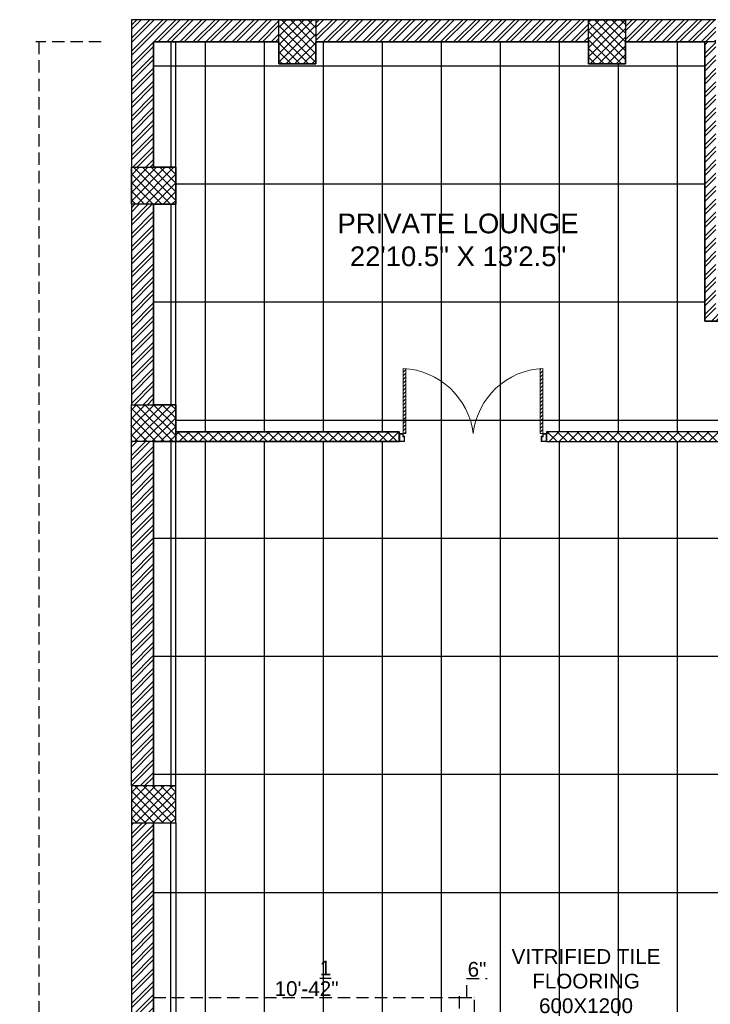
# Model space of a CAD drawing. Header units: inches. Extents: x 105152 to 158499, y 12149 to 30915.
# Tile 99 of 256: x 127623 to 127903, y 17952 to 18352. Entities that reach past the tile are written whole.
import ezdxf

# ---------------------------------------------------------------- set-up
doc = ezdxf.new("R2010")
doc.units = ezdxf.units.IN
doc.header["$MEASUREMENT"] = 0
doc.header["$PDMODE"] = 34
doc.linetypes.add('HIDDEN', pattern=[0.375, 0.25, -0.125])
doc.layers.add('PD_025_TEXT', color=61, linetype='Continuous')
doc.layers.add('PD_DIMENSION', color=101, linetype='Continuous')
doc.layers.add('PD_BASE', color=8, linetype='Continuous', transparency=0.5)
doc.layers.add('PD_ELEVATION_03', color=80, linetype='Continuous', lineweight=25)
doc.layers.add('PD_FIXTURE', color=21, linetype='Continuous', lineweight=25)
doc.styles.get("Standard").update_dxf_attribs({"font": 'arial.ttf', "height": 6})
doc.styles.add('style1', font='arial.ttf', dxfattribs={"height": 500})
doc.dimstyles.new('ISO-10', dxfattribs={"dimtxt": 6, "dimasz": 0.5, "dimexe": 1.25, "dimexo": 0.625, "dimtad": 1, "dimtoh": 1, "dimdec": 1, "dimlunit": 4, "dimtxsty": 'Standard', "dimblk": 'ARCHTICK', "dimcen": 2.5, "dimclrt": 3, "dimadec": 0, "dimazin": 0, "dimtfac": 1, "dimtdec": 1, "dimtmove": 1, "dimatfit": 3, "dimfxl": 1, "dimarcsym": 0})
pattern_1 = [(45, (273111.2745, 44121.918), (-1.767766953, 1.767766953), []), (135, (273111.2745, 44121.918), (-1.767766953, -1.767766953), [])]

# ---------------------------------------------------------------- blocks, each defined once
blk = doc.blocks.new('door')
at = {"lineweight": 5}
h = blk.add_hatch(dxfattribs=at)
h.set_pattern_fill('ANSI31', color=251, scale=10, style=0)
h.set_pattern_definition([(45, (10752.127, -6120.4824), (-0.883883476, 0.883883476), [])])
edge = h.paths.add_edge_path()
edge.add_arc((-14403.84, -18781.42), 31.42, 180, 182.3452)
edge.add_line((-14435.23, -18782.7), (-14403.84, -18782.7))
edge.add_line((-14403.84, -18782.7), (-14403.84, -18781.42))
edge.add_line((-14403.84, -18781.42), (-14435.26, -18781.42))
h = blk.add_hatch(dxfattribs=at)
h.set_pattern_fill('ANSI31', color=251, scale=10, style=0)
h.set_pattern_definition([(45, (10752.127, -6123.4768), (-0.883883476, 0.883883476), [])])
edge = h.paths.add_edge_path()
edge.add_arc((-14403.84, -18848.7), 31.42, 177.6548, 180, ccw=False)
edge.add_line((-14435.23, -18847.41), (-14403.84, -18847.41))
edge.add_line((-14403.84, -18847.41), (-14403.84, -18848.7))
edge.add_line((-14403.84, -18848.7), (-14435.26, -18848.7))
at = {"color": 251, "lineweight": 5}
for p, q in [((-14403.84, -18781.42), (-14435.26, -18781.42)), ((-14403.84, -18782.7), (-14435.23, -18782.7)), ((-14403.84, -18780.13), (-14403.84, -18782.7)), ((-14403.84, -18848.7), (-14435.26, -18848.7)), ((-14403.84, -18847.41), (-14435.23, -18847.41)), ((-14403.84, -18849.98), (-14403.84, -18847.41))]:
    blk.add_line(p, q, dxfattribs=at)
for points in [[(-14399.98, -18782.06), (-14399.98, -18779.49), (-14403.84, -18779.49), (-14403.84, -18781.42), (-14402.55, -18781.42), (-14402.55, -18782.06), (-14399.98, -18782.06)], [(-14399.98, -18848.05), (-14399.98, -18850.62), (-14403.84, -18850.62), (-14403.84, -18848.7), (-14402.55, -18848.7), (-14402.55, -18848.05), (-14399.98, -18848.05)]]:
    blk.add_lwpolyline(points, dxfattribs=at)
for points in [[(-14400.24, -18781.8), (-14400.24, -18779.74), (-14403.58, -18779.74), (-14403.58, -18781.16), (-14402.3, -18781.16), (-14402.3, -18781.8)], [(-14400.24, -18848.31), (-14400.24, -18850.37), (-14403.58, -18850.37), (-14403.58, -18848.95), (-14402.3, -18848.95), (-14402.3, -18848.31)]]:
    blk.add_lwpolyline(points, close=True, dxfattribs=at)
for centre, radius, start, end in [((-14399.51, -18779.61), 35.79, 182.8848, 263.0539), ((-14399.87, -18850.35), 35.42, 96.4258, 177.3294)]:
    blk.add_arc(centre, radius, start, end, dxfattribs=at)
blk = doc.blocks.new('_ArchTick')
at = {"color": 0, "linetype": 'ByBlock', "const_width": 0.15}
blk.add_lwpolyline([(-0.5, -0.5), (0.5, 0.5)], dxfattribs=at)
blk = doc.blocks.new('*D99')
at = {"layer": 'Defpoints', "color": 0, "ltscale": 20, "transparency": 16777216}
for p in [(127676.99, 18343.43), (127630.3, 17413.43), (127676.99, 17413.43)]:
    blk.add_point(p, dxfattribs=at)
at = {"layer": 'PD_DIMENSION', "color": 0, "linetype": 'HIDDEN', "lineweight": -2, "ltscale": 20, "transparency": 16777216}
for p, q in [((127655.7, 18343.43), (127629.05, 18343.43)), ((127630.3, 18343.43), (127630.3, 17413.43)), ((127655.7, 17413.43), (127629.05, 17413.43))]:
    blk.add_line(p, q, dxfattribs=at)
at = {"layer": 'PD_DIMENSION', "color": 0, "lineweight": -2, "ltscale": 20, "transparency": 16777216, "xscale": 0.5, "yscale": 0.5, "zscale": 0.5}
for p, rotation in [((127630.3, 18343.43), 90), ((127630.3, 17413.43), 270)]:
    blk.add_blockref('_ArchTick', p, dxfattribs=dict(at, rotation=rotation))
at = {"layer": 'PD_DIMENSION', "color": 3, "ltscale": 20, "transparency": 16777216, "insert": (127626.61, 17878.43), "char_height": 6, "attachment_point": 5, "rotation": 90}
blk.add_mtext('77\'-6"', dxfattribs=at)
blk = doc.blocks.new('*D373')
at = {"layer": 'Defpoints', "color": 0, "ltscale": 20, "transparency": 16777216}
for p in [(127801.49, 17955.01), (127676.99, 17949.55), (127801.49, 17934.93)]:
    blk.add_point(p, dxfattribs=at)
at = {"layer": 'PD_DIMENSION', "color": 0, "linetype": 'HIDDEN', "lineweight": -2, "ltscale": 20, "transparency": 16777216}
for p, q in [((127676.99, 17950.18), (127676.99, 17956.26)), ((127676.99, 17955.01), (127801.49, 17955.01)), ((127801.49, 17935.55), (127801.49, 17956.26))]:
    blk.add_line(p, q, dxfattribs=at)
at = {"layer": 'PD_DIMENSION', "color": 0, "lineweight": -2, "ltscale": 20, "transparency": 16777216, "xscale": 0.5, "yscale": 0.5, "zscale": 0.5, "rotation": 180}
blk.add_blockref('_ArchTick', (127676.99, 17955.01), dxfattribs=at)
at = {"layer": 'PD_DIMENSION', "color": 0, "lineweight": -2, "ltscale": 20, "transparency": 16777216, "xscale": 0.5, "yscale": 0.5, "zscale": 0.5}
blk.add_blockref('_ArchTick', (127801.49, 17955.01), dxfattribs=at)
at = {"layer": 'PD_DIMENSION', "color": 3, "ltscale": 20, "transparency": 16777216, "insert": (127739.24, 17962.71), "char_height": 6, "attachment_point": 5}
blk.add_mtext('10\'-4{\\H1.000000x;\\S1/2;}"', dxfattribs=at)
blk = doc.blocks.new('*D374')
at = {"layer": 'Defpoints', "color": 0, "ltscale": 20, "transparency": 16777216}
for p in [(127807.49, 17955.01), (127807.49, 17940.93), (127801.49, 17934.93)]:
    blk.add_point(p, dxfattribs=at)
at = {"layer": 'PD_DIMENSION', "color": 0, "linetype": 'HIDDEN', "lineweight": -2, "ltscale": 20, "transparency": 16777216}
for p, q in [((127804.49, 17955.01), (127804.49, 17962.7)), ((127804.49, 17962.7), (127812.67, 17962.7)), ((127801.49, 17935.55), (127801.49, 17956.26)), ((127801.49, 17955.01), (127807.49, 17955.01)), ((127807.49, 17941.55), (127807.49, 17956.26))]:
    blk.add_line(p, q, dxfattribs=at)
at = {"layer": 'PD_DIMENSION', "color": 0, "lineweight": -2, "ltscale": 20, "transparency": 16777216, "xscale": 0.5, "yscale": 0.5, "zscale": 0.5, "rotation": 180}
blk.add_blockref('_ArchTick', (127801.49, 17955.01), dxfattribs=at)
at = {"layer": 'PD_DIMENSION', "color": 0, "lineweight": -2, "ltscale": 20, "transparency": 16777216, "xscale": 0.5, "yscale": 0.5, "zscale": 0.5}
blk.add_blockref('_ArchTick', (127807.49, 17955.01), dxfattribs=at)
at = {"layer": 'PD_DIMENSION', "color": 3, "ltscale": 20, "transparency": 16777216, "insert": (127808.58, 17966.39), "char_height": 6, "attachment_point": 5}
blk.add_mtext('6"', dxfattribs=at)

msp = doc.modelspace()

# ---------------------------------------------------------------- hatches: boundary and pattern name
at = {"layer": 'PD_BASE'}
h = msp.add_hatch(dxfattribs=at)
h.set_pattern_fill('ANSI32', color=256, scale=10)
h.set_pattern_definition([(45, (127673.841, 17518.1774), (-2.65165, 2.65165), []), (45, (127675.6088, 17518.1774), (-2.65165, 2.65165), [])])
h.paths.add_polyline_path([(127676.99, 17560.93), (127667.99, 17560.93), (127667.99, 17479.43), (127676.99, 17479.43)])
h.paths.add_polyline_path([(128038.49, 17413.43), (127868.99, 17413.43), (127868.99, 17404.43), (128038.49, 17404.43)])
h.paths.add_polyline_path([(128222.99, 17413.43), (128053.49, 17413.43), (128053.49, 17404.43), (128222.99, 17404.43)])
h.paths.add_polyline_path([(127676.99, 18277.43), (127667.99, 18277.43), (127667.99, 18195.93), (127676.99, 18195.93)])
h.paths.add_polyline_path([(127676.99, 18180.93), (127667.99, 18180.93), (127667.99, 18040.93), (127676.99, 18040.93)])
h.paths.add_polyline_path([(127676.99, 18025.93), (127667.99, 18025.93), (127667.99, 17885.93), (127676.99, 17885.93)])
h.paths.add_polyline_path([(127676.99, 17870.93), (127667.99, 17870.93), (127667.99, 17730.93), (127676.99, 17730.93)])
h.paths.add_polyline_path([(127676.99, 17715.93), (127667.99, 17715.93), (127667.99, 17575.93), (127676.99, 17575.93)])
h.paths.add_polyline_path([(128768.99, 18352.43), (128602.49, 18352.43), (128602.49, 18343.43), (128768.99, 18343.43)])
h.paths.add_polyline_path([(128587.49, 18352.43), (128422.49, 18352.43), (128422.49, 18343.43), (128587.49, 18343.43)])
h.paths.add_polyline_path([(128407.49, 18352.43), (128237.99, 18352.43), (128237.99, 18343.43), (128407.49, 18343.43)])
h.paths.add_polyline_path([(128222.99, 18352.43), (128053.49, 18352.43), (128053.49, 18343.43), (128222.99, 18343.43)])
h.paths.add_polyline_path([(127853.99, 18352.43), (127742.99, 18352.43), (127742.99, 18343.43), (127853.99, 18343.43)])
h.paths.add_polyline_path([(127727.99, 18352.43), (127667.99, 18352.43), (127667.99, 18292.43), (127676.99, 18292.43), (127676.99, 18343.43), (127727.99, 18343.43)])
h.paths.add_polyline_path([(127676.99, 17464.43), (127667.99, 17464.43), (127667.99, 17404.43), (127727.99, 17404.43), (127727.99, 17413.43), (127676.99, 17413.43)])
h.paths.add_polyline_path([(127853.99, 17413.43), (127742.99, 17413.43), (127742.99, 17404.43), (127853.99, 17404.43)])
h.paths.add_polyline_path([(128262.74, 17413.43), (128237.99, 17413.43), (128237.99, 17404.43), (128262.74, 17404.43)])
h.paths.add_polyline_path([(128407.49, 17413.43), (128382.74, 17413.43), (128382.74, 17404.43), (128407.49, 17404.43)])
h.paths.add_polyline_path([(128444.99, 17413.43), (128422.49, 17413.43), (128422.49, 17404.43), (128444.99, 17404.43)])
h.paths.add_polyline_path([(128587.49, 17413.43), (128564.99, 17413.43), (128564.99, 17404.43), (128587.49, 17404.43)])
h.paths.add_polyline_path([(128624.99, 17413.43), (128602.49, 17413.43), (128602.49, 17404.43), (128624.99, 17404.43)])
h.paths.add_polyline_path([(128768.99, 17413.43), (128744.99, 17413.43), (128744.99, 17404.43), (128768.99, 17404.43)])
h.paths.add_polyline_path([(128783.99, 17422.43), (128774.99, 17422.43)])
h.paths.add_polyline_path([(128783.99, 17560.93), (128774.99, 17560.93), (128774.99, 17422.43), (128783.99, 17422.43)])
h.paths.add_polyline_path([(128783.99, 17715.93), (128774.99, 17715.93), (128774.99, 17575.93), (128783.99, 17575.93)])
h.paths.add_polyline_path([(128783.99, 18025.93), (128774.99, 18025.93), (128774.99, 17730.93), (128783.99, 17730.93)])
h.paths.add_polyline_path([(128783.99, 18334.43), (128774.99, 18334.43), (128774.99, 18195.93), (128783.99, 18195.93)])
h.paths.add_polyline_path([(128765.99, 18192.93), (128660.99, 18192.93), (128660.99, 18183.93), (128765.99, 18183.93)])
h.paths.add_polyline_path([(128660.99, 18180.93), (128651.99, 18180.93), (128651.99, 18102.93), (128660.99, 18102.93)])
h.paths.add_polyline_path([(128651.99, 18192.93), (128579.99, 18192.93), (128579.99, 18183.93), (128651.99, 18183.93)])
h.paths.add_polyline_path([(128579.99, 18180.93), (128570.99, 18180.93), (128570.99, 18102.93), (128579.99, 18102.93)])
h.paths.add_polyline_path([(128570.99, 18192.93), (128489.99, 18192.93), (128489.99, 18090.93), (128516.99, 18090.93), (128516.99, 18099.93), (128498.99, 18099.93), (128498.99, 18183.93), (128570.99, 18183.93)])
h.paths.add_polyline_path([(128570.99, 18099.93), (128552.99, 18099.93), (128552.99, 18090.93), (128570.99, 18090.93)], flags=17)
h.paths.add_polyline_path([(128597.99, 18099.93), (128579.99, 18099.93), (128579.99, 18090.93), (128597.99, 18090.93)])
h.paths.add_polyline_path([(128651.99, 18099.93), (128633.99, 18099.93), (128633.99, 18090.93), (128651.99, 18090.93)])
h.paths.add_polyline_path([(128660.99, 18090.93), (128651.99, 18090.93), (128651.99, 18027.93), (128660.99, 18027.93)])
h.paths.add_polyline_path([(128783.99, 18041.93), (128774.99, 18041.93), (128774.99, 18040.93), (128783.99, 18040.93)])
h.paths.add_polyline_path([(128783.99, 18180.93), (128774.99, 18180.93), (128774.99, 18161.93), (128783.99, 18161.93)])
h.paths.add_polyline_path([(127905.74, 18343.43), (127905.74, 18352.43), (127868.99, 18352.43), (127868.99, 18343.43)])
h.paths.add_polyline_path([(128001.74, 18352.43), (128001.74, 18343.43), (128038.49, 18343.43), (128038.49, 18352.43)])
h = msp.add_hatch(dxfattribs=at)
h.set_pattern_fill('ANSI37', color=256, scale=20)
h.set_pattern_definition(pattern_1)
h.paths.add_polyline_path([(127742.99, 18352.43), (127727.99, 18352.43), (127727.99, 18334.43), (127742.99, 18334.43)])
h = msp.add_hatch(dxfattribs=at)
h.set_pattern_fill('ANSI37', color=256, scale=20)
h.set_pattern_definition(pattern_1)
h.paths.add_polyline_path([(127868.99, 18352.43), (127853.99, 18352.43), (127853.99, 18334.43), (127868.99, 18334.43)])
h = msp.add_hatch(dxfattribs=at)
h.set_pattern_fill('ANSI32', color=256, scale=10)
h.set_pattern_definition([(45, (127930.9047, 18203.8988), (-2.65165, 2.65165), []), (45, (127932.6724, 18203.8988), (-2.65165, 2.65165), [])])
h.paths.add_polyline_path([(127931.44, 18229.93), (127926.94, 18229.93), (127926.94, 18180.93), (127955.44, 18180.93), (127955.44, 18185.43), (127931.44, 18185.43)])
h.paths.add_polyline_path([(127901.24, 18229.93), (127955.44, 18229.93), (127955.44, 18234.43), (127905.74, 18234.43), (127905.74, 18343.43), (127901.24, 18343.43)])
h = msp.add_hatch(dxfattribs=at)
h.set_pattern_fill('ANSI37', color=256, scale=20)
h.set_pattern_definition(pattern_1)
h.paths.add_polyline_path([(127667.99, 18292.43), (127667.99, 18277.43), (127685.99, 18277.43), (127685.99, 18292.43)])
h = msp.add_hatch(dxfattribs=at)
h.set_pattern_fill('ANSI37', color=256, scale=20)
h.set_pattern_definition(pattern_1)
h.paths.add_polyline_path([(127667.99, 18180.93), (127667.99, 18195.93), (127685.99, 18195.93), (127685.99, 18180.93)])
h = msp.add_hatch(dxfattribs=at)
h.set_pattern_fill('ANSI37', color=256, scale=23)
h.set_pattern_definition([(45, (-3000, 0), (-2.032931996, 2.032931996), []), (135, (-3000, 0), (-2.032931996, -2.032931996), [])])
h.paths.add_polyline_path([(127776.98, 18184.93), (127685.99, 18184.93), (127685.99, 18180.93), (127776.98, 18180.93)])
h.paths.add_polyline_path([(127926.94, 18180.93), (127926.94, 18184.93), (127836.92, 18184.93), (127836.92, 18180.93)])
h = msp.add_hatch(dxfattribs=at)
h.set_pattern_fill('ANSI37', color=256, scale=20)
h.set_pattern_definition(pattern_1)
h.paths.add_polyline_path([(127667.99, 18040.93), (127667.99, 18025.93), (127685.99, 18025.93), (127685.99, 18040.93)])

# ---------------------------------------------------------------- linework, layer by layer
at = {"layer": 'PD_BASE', "lineweight": 30}
for p, q in [((127905.74, 18352.43), (127667.99, 18352.43)), ((127667.99, 18352.43), (127667.99, 18195.93)), ((127727.99, 18343.43), (127676.99, 18343.43)), ((127676.99, 18343.43), (127676.99, 18292.43)), ((127853.99, 18343.43), (127742.99, 18343.43)), ((127905.74, 18343.43), (127868.99, 18343.43)), ((127901.24, 18229.93), (127901.24, 18343.43)), ((127676.99, 18277.43), (127676.99, 18195.93)), ((127901.24, 18229.93), (127901.24, 18234.43)), ((127926.94, 18229.93), (127901.24, 18229.93)), ((127667.99, 18040.93), (127667.99, 18180.93)), ((127676.99, 18180.93), (127676.99, 18040.93)), ((127667.99, 18025.93), (127667.99, 17885.93)), ((127676.99, 18025.93), (127676.99, 17885.93))]:
    msp.add_line(p, q, dxfattribs=at)
at = {"layer": 'PD_BASE'}
msp.add_line((127685.99, 18123.43), (127685.99, 18141.43), dxfattribs=at)
for points in [[(127742.99, 18334.43), (127727.99, 18334.43), (127727.99, 18352.43), (127742.99, 18352.43)], [(127868.99, 18334.43), (127853.99, 18334.43), (127853.99, 18352.43), (127868.99, 18352.43)], [(127683.99, 18343.43), (127683.99, 18292.43), (127685.99, 18292.43), (127685.99, 18343.43)], [(127685.99, 18292.43), (127685.99, 18277.43), (127667.99, 18277.43), (127667.99, 18292.43)], [(127683.99, 18277.5), (127683.99, 18195.93), (127685.99, 18195.93), (127685.99, 18277.5)], [(127667.99, 18180.93), (127667.99, 18195.93), (127685.99, 18195.93), (127685.99, 18180.93)], [(127685.99, 18184.93), (127776.97, 18184.93), (127776.97, 18180.93), (127685.99, 18180.93)], [(127836.91, 18180.93), (127926.94, 18180.93), (127926.94, 18184.93), (127836.91, 18184.93)], [(127683.99, 18180.93), (127683.99, 18040.93), (127685.99, 18040.93), (127685.99, 18180.93)], [(127667.99, 18040.93), (127667.99, 18025.93), (127685.99, 18025.93), (127685.99, 18040.93)], [(127683.99, 17885.93), (127683.99, 18025.93), (127685.99, 18025.93), (127685.99, 17885.93)]]:
    msp.add_lwpolyline(points, close=True, dxfattribs=at)
at = {"layer": 'PD_ELEVATION_03'}
for points in [[(127676.99, 17885.93), (127676.99, 18025.93), (127685.99, 18025.93), (127685.99, 18040.93), (127676.99, 18040.93), (127676.99, 18180.93), (127685.99, 18180.93), (127776.97, 18180.93), (127776.97, 18184.93), (127685.99, 18184.93), (127685.99, 18195.93), (127676.99, 18195.93), (127676.99, 18277.43), (127685.99, 18277.43), (127685.99, 18292.43), (127676.99, 18292.43), (127676.99, 18343.43), (127727.99, 18343.43), (127727.99, 18334.43), (127742.99, 18334.43), (127742.99, 18343.43), (127853.99, 18343.43), (127853.99, 18334.43), (127868.99, 18334.43), (127868.99, 18343.43), (127901.24, 18343.43), (127901.24, 18229.93), (127926.94, 18229.93)], [(127926.94, 18184.93), (127836.91, 18184.93), (127836.91, 18180.93), (127955.44, 18180.93)]]:
    msp.add_lwpolyline(points, dxfattribs=at)
at = {"layer": 'PD_FIXTURE'}
for p, q in [((127697.99, 18343.43), (127697.99, 18184.93)), ((127721.99, 18343.43), (127721.99, 18184.93)), ((127745.99, 18343.43), (127745.99, 18184.93)), ((127769.99, 18343.43), (127769.99, 18184.93)), ((127793.99, 18343.43), (127793.99, 17940.93)), ((127817.99, 18343.43), (127817.99, 17413.43)), ((127841.99, 18343.43), (127841.99, 18184.93)), ((127889.99, 18343.43), (127889.99, 18184.93)), ((127901.24, 18333.55), (127676.99, 18333.55)), ((127865.99, 18334.43), (127865.99, 18184.93)), ((127901.24, 18285.55), (127685.99, 18285.55)), ((127901.24, 18237.55), (127676.99, 18237.55)), ((127926.94, 18189.55), (127685.99, 18189.55)), ((127697.99, 18180.93), (127697.99, 17940.93)), ((127721.99, 18180.93), (127721.99, 17940.93)), ((127745.99, 18180.93), (127745.99, 17940.93)), ((127769.99, 18180.93), (127769.99, 17940.93)), ((127841.99, 18180.93), (127841.99, 17413.43)), ((127865.99, 18180.93), (127865.99, 17422.43)), ((127889.99, 18180.93), (127889.99, 17853.55)), ((128110.99, 18141.55), (127676.99, 18141.55)), ((128036.99, 18093.55), (127676.99, 18093.55)), ((128036.99, 18045.55), (127676.99, 18045.55)), ((128036.99, 17997.55), (127676.99, 17997.55))]:
    msp.add_line(p, q, dxfattribs=at)

# ---------------------------------------------------------------- block references
at = {"layer": 'PD_BASE', "ltscale": 25, "xscale": -0.842675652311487, "yscale": 0.842675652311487, "zscale": 0.842675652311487, "rotation": 90}
msp.add_blockref('door', (111951.95, 6046.41), dxfattribs=at)

# ---------------------------------------------------------------- texts
at = {"layer": 'PD_025_TEXT', "insert": (127810.78, 17974.62), "char_height": 6, "attachment_point": 1}
msp.add_mtext_dynamic_manual_height_columns('\\pxqc;VITRIFIED TILE FLOORING\\P600X1200', width=84.2892, gutter_width=30, heights=[0], dxfattribs=at)
at = {"layer": 'PD_BASE', "insert": (127719.42, 18273.6), "char_height": 8, "width": 162.9076, "attachment_point": 1, "style": 'style1'}
msp.add_mtext('\\pxqc;PRIVATE LOUNGE\\P22\'10.5" X 13\'2.5"', dxfattribs=at)

# ---------------------------------------------------------------- dimensions: what is measured, and where the dimension line sits
at = {"layer": 'PD_DIMENSION', "ltscale": 20}
dim = msp.add_linear_dim(base=(127630.3, 17413.43), p1=(127676.99, 18343.43), p2=(127676.99, 17413.43), angle=90, dimstyle='ISO-10', override={"dimfxl": 25.4, "dimfxlon": 1, "dimarcsym": 1}, dxfattribs=at)
dim.commit()
dim.dimension.update_dxf_attribs({"geometry": '*D99', "text_midpoint": (127626.61, 17878.43)})
for base, p1, p2, picture, middle in [((127801.49, 17955.01), (127676.99, 17949.55), (127801.49, 17934.93), '*D373', (127739.24, 17962.71)), ((127807.49, 17955.01), (127801.49, 17934.93), (127807.49, 17940.93), '*D374', (127805.12, 17966.39))]:
    dim = msp.add_linear_dim(base=base, p1=p1, p2=p2, dimstyle='ISO-10', override={"dimfxl": 25.4, "dimfxlon": 1, "dimarcsym": 1}, dxfattribs=at)
    dim.commit()
    dim.dimension.update_dxf_attribs({"geometry": picture, "text_midpoint": middle})

doc.saveas('drawing.dxf')
